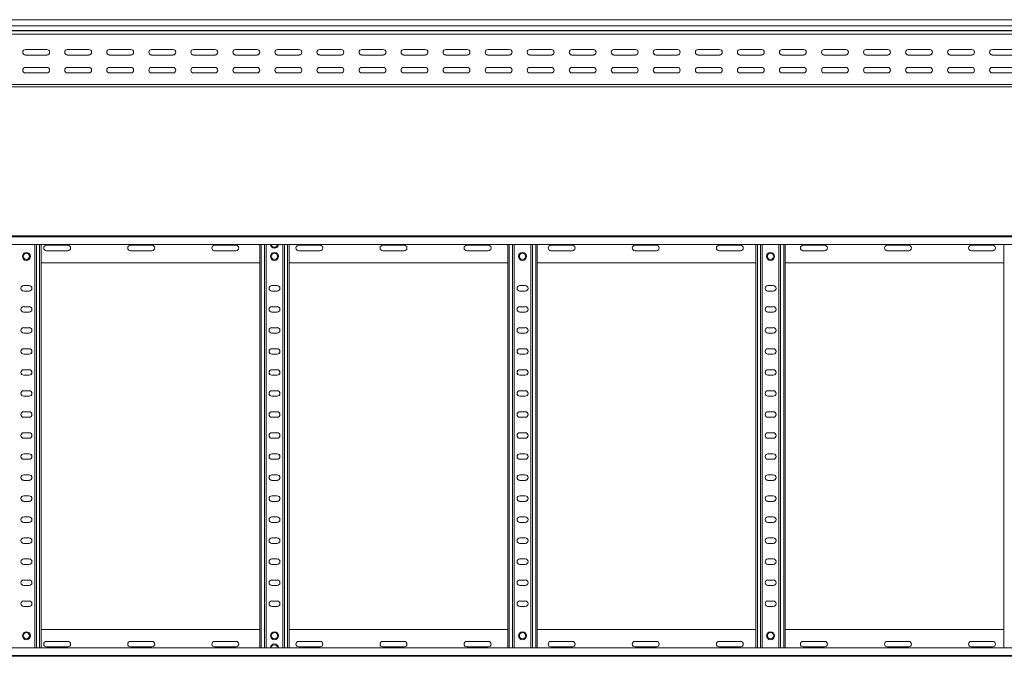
# Model space of a CAD drawing. Header units: millimetres. Extents: x -587 to 3585, y -4791 to -106.
# Tile 4 of 12: x 1337 to 2508, y -3537 to -2780. Entities that reach past the tile are written whole.
import ezdxf

# ---------------------------------------------------------------- set-up
doc = ezdxf.new("R2010")
doc.units = ezdxf.units.MM

msp = doc.modelspace()

# ---------------------------------------------------------------- linework, layer by layer
at = {"color": 7, "linetype": 'Continuous', "lineweight": 15}
for p, q in [((3531.6, -2780.5), (584.6, -2780.5)), ((584.5, -2797.7), (3531.6, -2797.7)), ((584.6, -2787.9), (3531.6, -2787.9)), ((584.6, -2793.2), (3531.6, -2793.2)), ((584.6, -2793.6), (3531.6, -2793.6)), ((1343.9, -2816), (1369.4, -2816)), ((1393.9, -2816), (1419.4, -2816)), ((1443.9, -2816), (1469.4, -2816)), ((1493.9, -2816), (1519.4, -2816)), ((1543.9, -2816), (1569.4, -2816)), ((1593.9, -2816), (1619.4, -2816)), ((1643.9, -2816), (1669.4, -2816)), ((1693.9, -2816), (1719.4, -2816)), ((1743.9, -2816), (1769.4, -2816)), ((1793.9, -2816), (1819.4, -2816)), ((1843.9, -2816), (1869.4, -2816)), ((1893.9, -2816), (1919.4, -2816)), ((1943.9, -2816), (1969.4, -2816)), ((1993.9, -2816), (2019.4, -2816)), ((2043.9, -2816), (2069.4, -2816)), ((2093.9, -2816), (2119.4, -2816)), ((2143.9, -2816), (2169.4, -2816)), ((2193.9, -2816), (2219.4, -2816)), ((2243.9, -2816), (2269.4, -2816)), ((2293.9, -2816), (2319.4, -2816)), ((2343.9, -2816), (2369.4, -2816)), ((2393.9, -2816), (2419.4, -2816)), ((2443.9, -2816), (2469.4, -2816)), ((2493.9, -2816), (2519.4, -2816)), ((1369.4, -2822.5), (1343.9, -2822.5)), ((1419.4, -2822.5), (1393.9, -2822.5)), ((1469.4, -2822.5), (1443.9, -2822.5)), ((1519.4, -2822.5), (1493.9, -2822.5)), ((1569.4, -2822.5), (1543.9, -2822.5)), ((1619.4, -2822.5), (1593.9, -2822.5)), ((1669.4, -2822.5), (1643.9, -2822.5)), ((1719.4, -2822.5), (1693.9, -2822.5)), ((1769.4, -2822.5), (1743.9, -2822.5)), ((1819.4, -2822.5), (1793.9, -2822.5)), ((1869.4, -2822.5), (1843.9, -2822.5)), ((1919.4, -2822.5), (1893.9, -2822.5)), ((1969.4, -2822.5), (1943.9, -2822.5)), ((2019.4, -2822.5), (1993.9, -2822.5)), ((2069.4, -2822.5), (2043.9, -2822.5)), ((2119.4, -2822.5), (2093.9, -2822.5)), ((2169.4, -2822.5), (2143.9, -2822.5)), ((2219.4, -2822.5), (2193.9, -2822.5)), ((2269.4, -2822.5), (2243.9, -2822.5)), ((2319.4, -2822.5), (2293.9, -2822.5)), ((2369.4, -2822.5), (2343.9, -2822.5)), ((2419.4, -2822.5), (2393.9, -2822.5)), ((2469.4, -2822.5), (2443.9, -2822.5)), ((2519.4, -2822.5), (2493.9, -2822.5)), ((1343.9, -2837.2), (1369.4, -2837.2)), ((1369.4, -2843.7), (1343.9, -2843.7)), ((1356.9, -2843.5), (1360.8, -2843.5)), ((1393.9, -2837.2), (1419.4, -2837.2)), ((1419.4, -2843.7), (1393.9, -2843.7)), ((1443.9, -2837.2), (1469.4, -2837.2)), ((1469.4, -2843.7), (1443.9, -2843.7)), ((1493.9, -2837.2), (1519.4, -2837.2)), ((1519.4, -2843.7), (1493.9, -2843.7)), ((1543.9, -2837.2), (1569.4, -2837.2)), ((1569.4, -2843.7), (1543.9, -2843.7)), ((1593.9, -2837.2), (1619.4, -2837.2)), ((1619.4, -2843.7), (1593.9, -2843.7)), ((1643.9, -2837.2), (1669.4, -2837.2)), ((1669.4, -2843.7), (1643.9, -2843.7)), ((1651.9, -2843.5), (1655.8, -2843.5)), ((1693.9, -2837.2), (1719.4, -2837.2)), ((1719.4, -2843.7), (1693.9, -2843.7)), ((1743.9, -2837.2), (1769.4, -2837.2)), ((1769.4, -2843.7), (1743.9, -2843.7)), ((1793.9, -2837.2), (1819.4, -2837.2)), ((1819.4, -2843.7), (1793.9, -2843.7)), ((1843.9, -2837.2), (1869.4, -2837.2)), ((1869.4, -2843.7), (1843.9, -2843.7)), ((1893.9, -2837.2), (1919.4, -2837.2)), ((1919.4, -2843.7), (1893.9, -2843.7)), ((1919.4, -2843.5), (1920.5, -2843.5)), ((1943.9, -2837.2), (1969.4, -2837.2)), ((1969.4, -2843.7), (1943.9, -2843.7)), ((1946.9, -2843.5), (1950.8, -2843.5)), ((1993.9, -2837.2), (2019.4, -2837.2)), ((2019.4, -2843.7), (1993.9, -2843.7)), ((2043.9, -2837.2), (2069.4, -2837.2)), ((2069.4, -2843.7), (2043.9, -2843.7)), ((2093.9, -2837.2), (2119.4, -2837.2)), ((2119.4, -2843.7), (2093.9, -2843.7)), ((2143.9, -2837.2), (2169.4, -2837.2)), ((2169.4, -2843.7), (2143.9, -2843.7)), ((2193.9, -2837.2), (2219.4, -2837.2)), ((2219.4, -2843.7), (2193.9, -2843.7)), ((2214.4, -2843.5), (2218.3, -2843.5)), ((2242.8, -2843.5), (2245.8, -2843.5)), ((2243.9, -2837.2), (2269.4, -2837.2)), ((2269.4, -2843.7), (2243.9, -2843.7)), ((2293.9, -2837.2), (2319.4, -2837.2)), ((2319.4, -2843.7), (2293.9, -2843.7)), ((2343.9, -2837.2), (2369.4, -2837.2)), ((2369.4, -2843.7), (2343.9, -2843.7)), ((2393.9, -2837.2), (2419.4, -2837.2)), ((2419.4, -2843.7), (2393.9, -2843.7)), ((2443.9, -2837.2), (2469.4, -2837.2)), ((2469.4, -2843.7), (2443.9, -2843.7)), ((2493.9, -2837.2), (2519.4, -2837.2)), ((2519.4, -2843.7), (2493.9, -2843.7)), ((584.6, -2857.5), (3531.6, -2857.5)), ((758, -2860.5), (1637.2, -2860.5)), ((1637.2, -2860.5), (1643, -2860.5)), ((1643, -2860.5), (2522.2, -2860.5)), ((584.5, -3037.4), (3531.6, -3037.4)), ((3531.6, -3038.5), (584.6, -3038.5)), ((584.6, -3047.6), (3531.6, -3047.6)), ((1355.1, -3527.2), (1355.1, -3047.6)), ((1362.6, -3527.2), (1362.6, -3047.6)), ((1394.4, -3048.7), (1368.9, -3048.7)), ((1368.9, -3055.2), (1394.4, -3055.2)), ((1494.4, -3048.7), (1468.9, -3048.7)), ((1468.9, -3055.2), (1494.4, -3055.2)), ((1594.4, -3048.7), (1568.9, -3048.7)), ((1568.9, -3055.2), (1594.4, -3055.2)), ((1622.6, -3527.2), (1622.6, -3047.6)), ((1630.1, -3527.2), (1630.1, -3047.6)), ((1650.1, -3527.2), (1650.1, -3047.6)), ((1657.6, -3527.2), (1657.6, -3047.6)), ((1694.4, -3048.7), (1668.9, -3048.7)), ((1668.9, -3055.2), (1694.4, -3055.2)), ((1794.4, -3048.7), (1768.9, -3048.7)), ((1768.9, -3055.2), (1794.4, -3055.2)), ((1894.4, -3048.7), (1868.9, -3048.7)), ((1868.9, -3055.2), (1894.4, -3055.2)), ((1917.6, -3527.2), (1917.6, -3047.6)), ((1925.1, -3527.2), (1925.1, -3047.6)), ((1945.1, -3527.2), (1945.1, -3047.6)), ((1952.6, -3527.2), (1952.6, -3047.6)), ((1994.4, -3048.7), (1968.9, -3048.7)), ((1968.9, -3055.2), (1994.4, -3055.2)), ((2094.4, -3048.7), (2068.9, -3048.7)), ((2068.9, -3055.2), (2094.4, -3055.2)), ((2194.4, -3048.7), (2168.9, -3048.7)), ((2168.9, -3055.2), (2194.4, -3055.2)), ((2212.6, -3527.2), (2212.6, -3047.6)), ((2220.1, -3527.2), (2220.1, -3047.6)), ((2240.1, -3527.2), (2240.1, -3047.6)), ((2247.6, -3527.2), (2247.6, -3047.6)), ((2294.4, -3048.7), (2268.9, -3048.7)), ((2268.9, -3055.2), (2294.4, -3055.2)), ((2394.4, -3048.7), (2368.9, -3048.7)), ((2368.9, -3055.2), (2394.4, -3055.2)), ((2494.4, -3048.7), (2468.9, -3048.7)), ((2468.9, -3055.2), (2494.4, -3055.2)), ((2507.6, -3527.2), (2507.6, -3047.6)), ((1362.6, -3069.4), (1622.6, -3069.4)), ((1657.6, -3069.4), (1917.6, -3069.4)), ((1952.6, -3069.4), (2212.6, -3069.4)), ((2247.6, -3069.4), (2507.6, -3069.4)), ((1348.4, -3096.7), (1341.9, -3096.7)), ((1643.4, -3096.7), (1636.9, -3096.7)), ((1938.4, -3096.7), (1931.9, -3096.7)), ((2233.4, -3096.7), (2226.9, -3096.7)), ((1341.9, -3103.2), (1348.4, -3103.2)), ((1636.9, -3103.2), (1643.4, -3103.2)), ((1931.9, -3103.2), (1938.4, -3103.2)), ((2226.9, -3103.2), (2233.4, -3103.2)), ((1348.4, -3121.7), (1341.9, -3121.7)), ((1643.4, -3121.7), (1636.9, -3121.7)), ((1938.4, -3121.7), (1931.9, -3121.7)), ((2233.4, -3121.7), (2226.9, -3121.7)), ((1341.9, -3128.2), (1348.4, -3128.2)), ((1636.9, -3128.2), (1643.4, -3128.2)), ((1931.9, -3128.2), (1938.4, -3128.2)), ((2226.9, -3128.2), (2233.4, -3128.2)), ((1348.4, -3146.7), (1341.9, -3146.7)), ((1643.4, -3146.7), (1636.9, -3146.7)), ((1938.4, -3146.7), (1931.9, -3146.7)), ((2233.4, -3146.7), (2226.9, -3146.7)), ((1341.9, -3153.2), (1348.4, -3153.2)), ((1636.9, -3153.2), (1643.4, -3153.2)), ((1931.9, -3153.2), (1938.4, -3153.2)), ((2226.9, -3153.2), (2233.4, -3153.2)), ((1348.4, -3171.7), (1341.9, -3171.7)), ((1643.4, -3171.7), (1636.9, -3171.7)), ((1938.4, -3171.7), (1931.9, -3171.7)), ((2233.4, -3171.7), (2226.9, -3171.7)), ((1341.9, -3178.2), (1348.4, -3178.2)), ((1636.9, -3178.2), (1643.4, -3178.2)), ((1931.9, -3178.2), (1938.4, -3178.2)), ((2226.9, -3178.2), (2233.4, -3178.2)), ((1348.4, -3196.7), (1341.9, -3196.7)), ((1643.4, -3196.7), (1636.9, -3196.7)), ((1938.4, -3196.7), (1931.9, -3196.7)), ((2233.4, -3196.7), (2226.9, -3196.7)), ((1341.9, -3203.2), (1348.4, -3203.2)), ((1636.9, -3203.2), (1643.4, -3203.2)), ((1931.9, -3203.2), (1938.4, -3203.2)), ((2226.9, -3203.2), (2233.4, -3203.2)), ((1348.4, -3221.7), (1341.9, -3221.7)), ((1341.9, -3228.2), (1348.4, -3228.2)), ((1643.4, -3221.7), (1636.9, -3221.7)), ((1636.9, -3228.2), (1643.4, -3228.2)), ((1938.4, -3221.7), (1931.9, -3221.7)), ((1931.9, -3228.2), (1938.4, -3228.2)), ((2233.4, -3221.7), (2226.9, -3221.7)), ((2226.9, -3228.2), (2233.4, -3228.2)), ((1348.4, -3246.7), (1341.9, -3246.7)), ((1341.9, -3253.2), (1348.4, -3253.2)), ((1643.4, -3246.7), (1636.9, -3246.7)), ((1636.9, -3253.2), (1643.4, -3253.2)), ((1938.4, -3246.7), (1931.9, -3246.7)), ((1931.9, -3253.2), (1938.4, -3253.2)), ((2233.4, -3246.7), (2226.9, -3246.7)), ((2226.9, -3253.2), (2233.4, -3253.2)), ((1348.4, -3271.7), (1341.9, -3271.7)), ((1341.9, -3278.2), (1348.4, -3278.2)), ((1643.4, -3271.7), (1636.9, -3271.7)), ((1636.9, -3278.2), (1643.4, -3278.2)), ((1938.4, -3271.7), (1931.9, -3271.7)), ((1931.9, -3278.2), (1938.4, -3278.2)), ((2233.4, -3271.7), (2226.9, -3271.7)), ((2226.9, -3278.2), (2233.4, -3278.2)), ((1348.4, -3296.7), (1341.9, -3296.7)), ((1643.4, -3296.7), (1636.9, -3296.7)), ((1938.4, -3296.7), (1931.9, -3296.7)), ((2233.4, -3296.7), (2226.9, -3296.7)), ((1341.9, -3303.2), (1348.4, -3303.2)), ((1636.9, -3303.2), (1643.4, -3303.2)), ((1931.9, -3303.2), (1938.4, -3303.2)), ((2226.9, -3303.2), (2233.4, -3303.2)), ((1348.4, -3321.7), (1341.9, -3321.7)), ((1643.4, -3321.7), (1636.9, -3321.7)), ((1938.4, -3321.7), (1931.9, -3321.7)), ((2233.4, -3321.7), (2226.9, -3321.7)), ((1341.9, -3328.2), (1348.4, -3328.2)), ((1636.9, -3328.2), (1643.4, -3328.2)), ((1931.9, -3328.2), (1938.4, -3328.2)), ((2226.9, -3328.2), (2233.4, -3328.2)), ((1348.4, -3346.7), (1341.9, -3346.7)), ((1643.4, -3346.7), (1636.9, -3346.7)), ((1938.4, -3346.7), (1931.9, -3346.7)), ((2233.4, -3346.7), (2226.9, -3346.7)), ((1341.9, -3353.2), (1348.4, -3353.2)), ((1636.9, -3353.2), (1643.4, -3353.2)), ((1931.9, -3353.2), (1938.4, -3353.2)), ((2226.9, -3353.2), (2233.4, -3353.2)), ((1348.4, -3371.7), (1341.9, -3371.7)), ((1643.4, -3371.7), (1636.9, -3371.7)), ((1938.4, -3371.7), (1931.9, -3371.7)), ((2233.4, -3371.7), (2226.9, -3371.7)), ((1341.9, -3378.2), (1348.4, -3378.2)), ((1636.9, -3378.2), (1643.4, -3378.2)), ((1931.9, -3378.2), (1938.4, -3378.2)), ((2226.9, -3378.2), (2233.4, -3378.2)), ((1348.4, -3396.7), (1341.9, -3396.7)), ((1341.9, -3403.2), (1348.4, -3403.2)), ((1643.4, -3396.7), (1636.9, -3396.7)), ((1636.9, -3403.2), (1643.4, -3403.2)), ((1938.4, -3396.7), (1931.9, -3396.7)), ((1931.9, -3403.2), (1938.4, -3403.2)), ((2233.4, -3396.7), (2226.9, -3396.7)), ((2226.9, -3403.2), (2233.4, -3403.2)), ((1348.4, -3421.7), (1341.9, -3421.7)), ((1341.9, -3428.2), (1348.4, -3428.2)), ((1643.4, -3421.7), (1636.9, -3421.7)), ((1636.9, -3428.2), (1643.4, -3428.2)), ((1938.4, -3421.7), (1931.9, -3421.7)), ((1931.9, -3428.2), (1938.4, -3428.2)), ((2233.4, -3421.7), (2226.9, -3421.7)), ((2226.9, -3428.2), (2233.4, -3428.2)), ((1348.4, -3446.7), (1341.9, -3446.7)), ((1341.9, -3453.2), (1348.4, -3453.2)), ((1643.4, -3446.7), (1636.9, -3446.7)), ((1636.9, -3453.2), (1643.4, -3453.2)), ((1938.4, -3446.7), (1931.9, -3446.7)), ((1931.9, -3453.2), (1938.4, -3453.2)), ((2233.4, -3446.7), (2226.9, -3446.7)), ((2226.9, -3453.2), (2233.4, -3453.2)), ((1348.4, -3471.7), (1341.9, -3471.7)), ((1643.4, -3471.7), (1636.9, -3471.7)), ((1938.4, -3471.7), (1931.9, -3471.7)), ((2233.4, -3471.7), (2226.9, -3471.7)), ((1341.9, -3478.2), (1348.4, -3478.2)), ((1636.9, -3478.2), (1643.4, -3478.2)), ((1931.9, -3478.2), (1938.4, -3478.2)), ((2226.9, -3478.2), (2233.4, -3478.2)), ((1362.6, -3505.4), (1622.6, -3505.4)), ((1657.6, -3505.4), (1917.6, -3505.4)), ((1952.6, -3505.4), (2212.6, -3505.4)), ((2247.6, -3505.4), (2507.6, -3505.4)), ((1368.9, -3519.7), (1394.4, -3519.7)), ((1468.9, -3519.7), (1494.4, -3519.7)), ((1568.9, -3519.7), (1594.4, -3519.7)), ((1668.9, -3519.7), (1694.4, -3519.7)), ((1768.9, -3519.7), (1794.4, -3519.7)), ((1868.9, -3519.7), (1894.4, -3519.7)), ((1968.9, -3519.7), (1994.4, -3519.7)), ((2068.9, -3519.7), (2094.4, -3519.7)), ((2168.9, -3519.7), (2194.4, -3519.7)), ((2268.9, -3519.7), (2294.4, -3519.7)), ((2368.9, -3519.7), (2394.4, -3519.7)), ((2468.9, -3519.7), (2494.4, -3519.7)), ((3531.6, -3527.2), (584.6, -3527.2)), ((584.6, -3536.3), (3531.6, -3536.3)), ((1394.4, -3526.2), (1368.9, -3526.2)), ((1494.4, -3526.2), (1468.9, -3526.2)), ((1594.4, -3526.2), (1568.9, -3526.2)), ((1694.4, -3526.2), (1668.9, -3526.2)), ((1794.4, -3526.2), (1768.9, -3526.2)), ((1894.4, -3526.2), (1868.9, -3526.2)), ((1994.4, -3526.2), (1968.9, -3526.2)), ((2094.4, -3526.2), (2068.9, -3526.2)), ((2194.4, -3526.2), (2168.9, -3526.2)), ((2294.4, -3526.2), (2268.9, -3526.2)), ((2394.4, -3526.2), (2368.9, -3526.2)), ((2494.4, -3526.2), (2468.9, -3526.2)), ((584.5, -3537.4), (3531.6, -3537.4))]:
    msp.add_line(p, q, dxfattribs=at)
at = {"color": 8, "linetype": 'Continuous', "lineweight": 15}
for p, q in [((1356.9, -2843.5), (1356.9, -2843.7)), ((1360.8, -2843.7), (1360.8, -2843.5)), ((1651.9, -2843.5), (1651.9, -2843.7)), ((1655.8, -2843.7), (1655.8, -2843.5)), ((1919.4, -2843.5), (1919.4, -2843.7)), ((1946.9, -2843.5), (1946.9, -2843.7)), ((1950.8, -2843.7), (1950.8, -2843.5)), ((2214.4, -2843.5), (2214.4, -2843.7)), ((2218.3, -2843.7), (2218.3, -2843.5)), ((2245.8, -2843.7), (2245.8, -2843.5)), ((1356.9, -3527.2), (1356.9, -3047.6)), ((1360.8, -3527.2), (1360.8, -3047.6)), ((1624.4, -3527.2), (1624.4, -3047.6)), ((1628.3, -3527.2), (1628.3, -3047.6)), ((1651.9, -3527.2), (1651.9, -3047.6)), ((1655.8, -3527.2), (1655.8, -3047.6)), ((1919.4, -3527.2), (1919.4, -3047.6)), ((1923.3, -3527.2), (1923.3, -3047.6)), ((1946.9, -3527.2), (1946.9, -3047.6)), ((1950.8, -3527.2), (1950.8, -3047.6)), ((2214.4, -3527.2), (2214.4, -3047.6)), ((2218.3, -3527.2), (2218.3, -3047.6)), ((2241.9, -3527.2), (2241.9, -3047.6)), ((2245.8, -3527.2), (2245.8, -3047.6))]:
    msp.add_line(p, q, dxfattribs=at)
at = {"color": 7, "linetype": 'Continuous', "lineweight": 15}
for centre, radius in [((1345.1, -3061.9), 4.75), ((1345.1, -3061.9), 3.75), ((1640.1, -3061.9), 4.75), ((1640.1, -3061.9), 3.75), ((1935.1, -3061.9), 4.75), ((1935.1, -3061.9), 3.75), ((2230.1, -3061.9), 4.75), ((2230.1, -3061.9), 3.75), ((1345.1, -3512.9), 4.75), ((1345.1, -3512.9), 3.75), ((1640.1, -3512.9), 4.75), ((1640.1, -3512.9), 3.75), ((1935.1, -3512.9), 4.75), ((1935.1, -3512.9), 3.75), ((2230.1, -3512.9), 4.75), ((2230.1, -3512.9), 3.75)]:
    msp.add_circle(centre, radius, dxfattribs=at)
for centre, radius, start, end in [((1343.9, -2819.2), 3.25, 90, 270), ((1369.4, -2819.2), 3.25, 270, 90), ((1393.9, -2819.2), 3.25, 90, 270), ((1419.4, -2819.2), 3.25, 270, 90), ((1443.9, -2819.2), 3.25, 90, 270), ((1469.4, -2819.2), 3.25, 270, 90), ((1493.9, -2819.2), 3.25, 90, 270), ((1519.4, -2819.2), 3.25, 270, 90), ((1543.9, -2819.2), 3.25, 90, 270), ((1569.4, -2819.2), 3.25, 270, 90), ((1593.9, -2819.2), 3.25, 90, 270), ((1619.4, -2819.2), 3.25, 270, 90), ((1643.9, -2819.2), 3.25, 90, 270), ((1669.4, -2819.2), 3.25, 270, 90), ((1693.9, -2819.2), 3.25, 90, 270), ((1719.4, -2819.2), 3.25, 270, 90), ((1743.9, -2819.2), 3.25, 90, 270), ((1769.4, -2819.2), 3.25, 270, 90), ((1793.9, -2819.2), 3.25, 90, 270), ((1819.4, -2819.2), 3.25, 270, 90), ((1843.9, -2819.2), 3.25, 90, 270), ((1869.4, -2819.2), 3.25, 270, 90), ((1893.9, -2819.2), 3.25, 90, 270), ((1919.4, -2819.2), 3.25, 270, 90), ((1943.9, -2819.2), 3.25, 90, 270), ((1969.4, -2819.2), 3.25, 270, 90), ((1993.9, -2819.2), 3.25, 90, 270), ((2019.4, -2819.2), 3.25, 270, 90), ((2043.9, -2819.2), 3.25, 90, 270), ((2069.4, -2819.2), 3.25, 270, 90), ((2093.9, -2819.2), 3.25, 90, 270), ((2119.4, -2819.2), 3.25, 270, 90), ((2143.9, -2819.2), 3.25, 90, 270), ((2169.4, -2819.2), 3.25, 270, 90), ((2193.9, -2819.2), 3.25, 90, 270), ((2219.4, -2819.2), 3.25, 270, 90), ((2243.9, -2819.2), 3.25, 90, 270), ((2269.4, -2819.2), 3.25, 270, 90), ((2293.9, -2819.2), 3.25, 90, 270), ((2319.4, -2819.2), 3.25, 270, 90), ((2343.9, -2819.2), 3.25, 90, 270), ((2369.4, -2819.2), 3.25, 270, 90), ((2393.9, -2819.2), 3.25, 90, 270), ((2419.4, -2819.2), 3.25, 270, 90), ((2443.9, -2819.2), 3.25, 90, 270), ((2469.4, -2819.2), 3.25, 270, 90), ((2493.9, -2819.2), 3.25, 90, 270), ((1343.9, -2840.5), 3.25, 90, 270), ((1356.9, -2845.3), 1.8, 90, 116.5628), ((1360.8, -2845.3), 1.8, 63.4372, 90), ((1369.4, -2840.5), 3.25, 270, 90), ((1393.9, -2840.5), 3.25, 90, 270), ((1419.4, -2840.5), 3.25, 270, 90), ((1443.9, -2840.5), 3.25, 90, 270), ((1469.4, -2840.5), 3.25, 270, 90), ((1493.9, -2840.5), 3.25, 90, 270), ((1519.4, -2840.5), 3.25, 270, 90), ((1543.9, -2840.5), 3.25, 90, 270), ((1569.4, -2840.5), 3.25, 270, 90), ((1593.9, -2840.5), 3.25, 90, 270), ((1619.4, -2840.5), 3.25, 270, 90), ((1643.9, -2840.5), 3.25, 90, 270), ((1651.9, -2845.3), 1.8, 90, 116.5628), ((1655.8, -2845.3), 1.8, 63.4372, 90), ((1669.4, -2840.5), 3.25, 270, 90), ((1693.9, -2840.5), 3.25, 90, 270), ((1719.4, -2840.5), 3.25, 270, 90), ((1743.9, -2840.5), 3.25, 90, 270), ((1769.4, -2840.5), 3.25, 270, 90), ((1793.9, -2840.5), 3.25, 90, 270), ((1819.4, -2840.5), 3.25, 270, 90), ((1843.9, -2840.5), 3.25, 90, 270), ((1869.4, -2840.5), 3.25, 270, 90), ((1893.9, -2840.5), 3.25, 90, 270), ((1919.4, -2845.3), 1.8, 90, 116.5628), ((1919.4, -2840.5), 3.25, 270, 90), ((1943.9, -2840.5), 3.25, 90, 270), ((1946.9, -2845.3), 1.8, 90, 116.5628), ((1950.8, -2845.3), 1.8, 63.4372, 90), ((1969.4, -2840.5), 3.25, 270, 90), ((1993.9, -2840.5), 3.25, 90, 270), ((2019.4, -2840.5), 3.25, 270, 90), ((2043.9, -2840.5), 3.25, 90, 270), ((2069.4, -2840.5), 3.25, 270, 90), ((2093.9, -2840.5), 3.25, 90, 270), ((2119.4, -2840.5), 3.25, 270, 90), ((2143.9, -2840.5), 3.25, 90, 270), ((2169.4, -2840.5), 3.25, 270, 90), ((2193.9, -2840.5), 3.25, 90, 270), ((2214.4, -2845.3), 1.8, 90, 116.5628), ((2218.3, -2845.3), 1.8, 63.4372, 90), ((2219.4, -2840.5), 3.25, 270, 90), ((2243.9, -2840.5), 3.25, 90, 270), ((2245.8, -2845.3), 1.8, 63.4372, 90), ((2269.4, -2840.5), 3.25, 270, 90), ((2293.9, -2840.5), 3.25, 90, 270), ((2319.4, -2840.5), 3.25, 270, 90), ((2343.9, -2840.5), 3.25, 90, 270), ((2369.4, -2840.5), 3.25, 270, 90), ((2393.9, -2840.5), 3.25, 90, 270), ((2419.4, -2840.5), 3.25, 270, 90), ((2443.9, -2840.5), 3.25, 90, 270), ((2469.4, -2840.5), 3.25, 270, 90), ((2493.9, -2840.5), 3.25, 90, 270), ((1368.9, -3051.9), 3.25, 90, 270), ((1394.4, -3051.9), 3.25, 270, 90), ((1468.9, -3051.9), 3.25, 90, 270), ((1494.4, -3051.9), 3.25, 270, 90), ((1568.9, -3051.9), 3.25, 90, 270), ((1594.4, -3051.9), 3.25, 270, 90), ((1640.1, -3047.3), 4.75, 183.9233, 356.0767), ((1668.9, -3051.9), 3.25, 90, 270), ((1694.4, -3051.9), 3.25, 270, 90), ((1768.9, -3051.9), 3.25, 90, 270), ((1794.4, -3051.9), 3.25, 270, 90), ((1868.9, -3051.9), 3.25, 90, 270), ((1894.4, -3051.9), 3.25, 270, 90), ((1968.9, -3051.9), 3.25, 90, 270), ((1994.4, -3051.9), 3.25, 270, 90), ((2068.9, -3051.9), 3.25, 90, 270), ((2094.4, -3051.9), 3.25, 270, 90), ((2168.9, -3051.9), 3.25, 90, 270), ((2194.4, -3051.9), 3.25, 270, 90), ((2268.9, -3051.9), 3.25, 90, 270), ((2294.4, -3051.9), 3.25, 270, 90), ((2368.9, -3051.9), 3.25, 90, 270), ((2394.4, -3051.9), 3.25, 270, 90), ((2468.9, -3051.9), 3.25, 90, 270), ((2494.4, -3051.9), 3.25, 270, 90), ((1341.9, -3099.9), 3.25, 90, 270), ((1348.4, -3099.9), 3.25, 270, 90), ((1636.9, -3099.9), 3.25, 90, 270), ((1643.4, -3099.9), 3.25, 270, 90), ((1931.9, -3099.9), 3.25, 90, 270), ((1938.4, -3099.9), 3.25, 270, 90), ((2226.9, -3099.9), 3.25, 90, 270), ((2233.4, -3099.9), 3.25, 270, 90), ((1341.9, -3124.9), 3.25, 90, 270), ((1348.4, -3124.9), 3.25, 270, 90), ((1636.9, -3124.9), 3.25, 90, 270), ((1643.4, -3124.9), 3.25, 270, 90), ((1931.9, -3124.9), 3.25, 90, 270), ((1938.4, -3124.9), 3.25, 270, 90), ((2226.9, -3124.9), 3.25, 90, 270), ((2233.4, -3124.9), 3.25, 270, 90), ((1341.9, -3149.9), 3.25, 90, 270), ((1348.4, -3149.9), 3.25, 270, 90), ((1636.9, -3149.9), 3.25, 90, 270), ((1643.4, -3149.9), 3.25, 270, 90), ((1931.9, -3149.9), 3.25, 90, 270), ((1938.4, -3149.9), 3.25, 270, 90), ((2226.9, -3149.9), 3.25, 90, 270), ((2233.4, -3149.9), 3.25, 270, 90), ((1341.9, -3174.9), 3.25, 90, 270), ((1348.4, -3174.9), 3.25, 270, 90), ((1636.9, -3174.9), 3.25, 90, 270), ((1643.4, -3174.9), 3.25, 270, 90), ((1931.9, -3174.9), 3.25, 90, 270), ((1938.4, -3174.9), 3.25, 270, 90), ((2226.9, -3174.9), 3.25, 90, 270), ((2233.4, -3174.9), 3.25, 270, 90), ((1341.9, -3199.9), 3.25, 90, 270), ((1348.4, -3199.9), 3.25, 270, 90), ((1636.9, -3199.9), 3.25, 90, 270), ((1643.4, -3199.9), 3.25, 270, 90), ((1931.9, -3199.9), 3.25, 90, 270), ((1938.4, -3199.9), 3.25, 270, 90), ((2226.9, -3199.9), 3.25, 90, 270), ((2233.4, -3199.9), 3.25, 270, 90), ((1341.9, -3224.9), 3.25, 90, 270), ((1348.4, -3224.9), 3.25, 270, 90), ((1636.9, -3224.9), 3.25, 90, 270), ((1643.4, -3224.9), 3.25, 270, 90), ((1931.9, -3224.9), 3.25, 90, 270), ((1938.4, -3224.9), 3.25, 270, 90), ((2226.9, -3224.9), 3.25, 90, 270), ((2233.4, -3224.9), 3.25, 270, 90), ((1341.9, -3249.9), 3.25, 90, 270), ((1348.4, -3249.9), 3.25, 270, 90), ((1636.9, -3249.9), 3.25, 90, 270), ((1643.4, -3249.9), 3.25, 270, 90), ((1931.9, -3249.9), 3.25, 90, 270), ((1938.4, -3249.9), 3.25, 270, 90), ((2226.9, -3249.9), 3.25, 90, 270), ((2233.4, -3249.9), 3.25, 270, 90), ((1341.9, -3274.9), 3.25, 90, 270), ((1348.4, -3274.9), 3.25, 270, 90), ((1636.9, -3274.9), 3.25, 90, 270), ((1643.4, -3274.9), 3.25, 270, 90), ((1931.9, -3274.9), 3.25, 90, 270), ((1938.4, -3274.9), 3.25, 270, 90), ((2226.9, -3274.9), 3.25, 90, 270), ((2233.4, -3274.9), 3.25, 270, 90), ((1341.9, -3299.9), 3.25, 90, 270), ((1348.4, -3299.9), 3.25, 270, 90), ((1636.9, -3299.9), 3.25, 90, 270), ((1643.4, -3299.9), 3.25, 270, 90), ((1931.9, -3299.9), 3.25, 90, 270), ((1938.4, -3299.9), 3.25, 270, 90), ((2226.9, -3299.9), 3.25, 90, 270), ((2233.4, -3299.9), 3.25, 270, 90), ((1341.9, -3324.9), 3.25, 90, 270), ((1348.4, -3324.9), 3.25, 270, 90), ((1636.9, -3324.9), 3.25, 90, 270), ((1643.4, -3324.9), 3.25, 270, 90), ((1931.9, -3324.9), 3.25, 90, 270), ((1938.4, -3324.9), 3.25, 270, 90), ((2226.9, -3324.9), 3.25, 90, 270), ((2233.4, -3324.9), 3.25, 270, 90), ((1341.9, -3349.9), 3.25, 90, 270), ((1348.4, -3349.9), 3.25, 270, 90), ((1636.9, -3349.9), 3.25, 90, 270), ((1643.4, -3349.9), 3.25, 270, 90), ((1931.9, -3349.9), 3.25, 90, 270), ((1938.4, -3349.9), 3.25, 270, 90), ((2226.9, -3349.9), 3.25, 90, 270), ((2233.4, -3349.9), 3.25, 270, 90), ((1341.9, -3374.9), 3.25, 90, 270), ((1348.4, -3374.9), 3.25, 270, 90), ((1636.9, -3374.9), 3.25, 90, 270), ((1643.4, -3374.9), 3.25, 270, 90), ((1931.9, -3374.9), 3.25, 90, 270), ((1938.4, -3374.9), 3.25, 270, 90), ((2226.9, -3374.9), 3.25, 90, 270), ((2233.4, -3374.9), 3.25, 270, 90), ((1341.9, -3399.9), 3.25, 90, 270), ((1348.4, -3399.9), 3.25, 270, 90), ((1636.9, -3399.9), 3.25, 90, 270), ((1643.4, -3399.9), 3.25, 270, 90), ((1931.9, -3399.9), 3.25, 90, 270), ((1938.4, -3399.9), 3.25, 270, 90), ((2226.9, -3399.9), 3.25, 90, 270), ((2233.4, -3399.9), 3.25, 270, 90), ((1341.9, -3424.9), 3.25, 90, 270), ((1348.4, -3424.9), 3.25, 270, 90), ((1636.9, -3424.9), 3.25, 90, 270), ((1643.4, -3424.9), 3.25, 270, 90), ((1931.9, -3424.9), 3.25, 90, 270), ((1938.4, -3424.9), 3.25, 270, 90), ((2226.9, -3424.9), 3.25, 90, 270), ((2233.4, -3424.9), 3.25, 270, 90), ((1341.9, -3449.9), 3.25, 90, 270), ((1348.4, -3449.9), 3.25, 270, 90), ((1636.9, -3449.9), 3.25, 90, 270), ((1643.4, -3449.9), 3.25, 270, 90), ((1931.9, -3449.9), 3.25, 90, 270), ((1938.4, -3449.9), 3.25, 270, 90), ((2226.9, -3449.9), 3.25, 90, 270), ((2233.4, -3449.9), 3.25, 270, 90), ((1341.9, -3474.9), 3.25, 90, 270), ((1348.4, -3474.9), 3.25, 270, 90), ((1636.9, -3474.9), 3.25, 90, 270), ((1643.4, -3474.9), 3.25, 270, 90), ((1931.9, -3474.9), 3.25, 90, 270), ((1938.4, -3474.9), 3.25, 270, 90), ((2226.9, -3474.9), 3.25, 90, 270), ((2233.4, -3474.9), 3.25, 270, 90), ((1368.9, -3522.9), 3.25, 90, 270), ((1394.4, -3522.9), 3.25, 270, 90), ((1468.9, -3522.9), 3.25, 90, 270), ((1494.4, -3522.9), 3.25, 270, 90), ((1568.9, -3522.9), 3.25, 90, 270), ((1594.4, -3522.9), 3.25, 270, 90), ((1640.1, -3527.5), 4.75, 3.9233, 176.0767), ((1668.9, -3522.9), 3.25, 90, 270), ((1694.4, -3522.9), 3.25, 270, 90), ((1768.9, -3522.9), 3.25, 90, 270), ((1794.4, -3522.9), 3.25, 270, 90), ((1868.9, -3522.9), 3.25, 90, 270), ((1894.4, -3522.9), 3.25, 270, 90), ((1968.9, -3522.9), 3.25, 90, 270), ((1994.4, -3522.9), 3.25, 270, 90), ((2068.9, -3522.9), 3.25, 90, 270), ((2094.4, -3522.9), 3.25, 270, 90), ((2168.9, -3522.9), 3.25, 90, 270), ((2194.4, -3522.9), 3.25, 270, 90), ((2268.9, -3522.9), 3.25, 90, 270), ((2294.4, -3522.9), 3.25, 270, 90), ((2368.9, -3522.9), 3.25, 90, 270), ((2394.4, -3522.9), 3.25, 270, 90), ((2468.9, -3522.9), 3.25, 90, 270), ((2494.4, -3522.9), 3.25, 270, 90)]:
    msp.add_arc(centre, radius, start, end, dxfattribs=at)
at = {"color": 8, "linetype": 'Continuous', "lineweight": 15}
for centre, start, end in [((1640.1, -3047.3), 184.9719, 355.0281), ((1640.1, -3527.5), 4.9719, 175.0281)]:
    msp.add_arc(centre, 3.75, start, end, dxfattribs=at)

doc.saveas('drawing.dxf')
